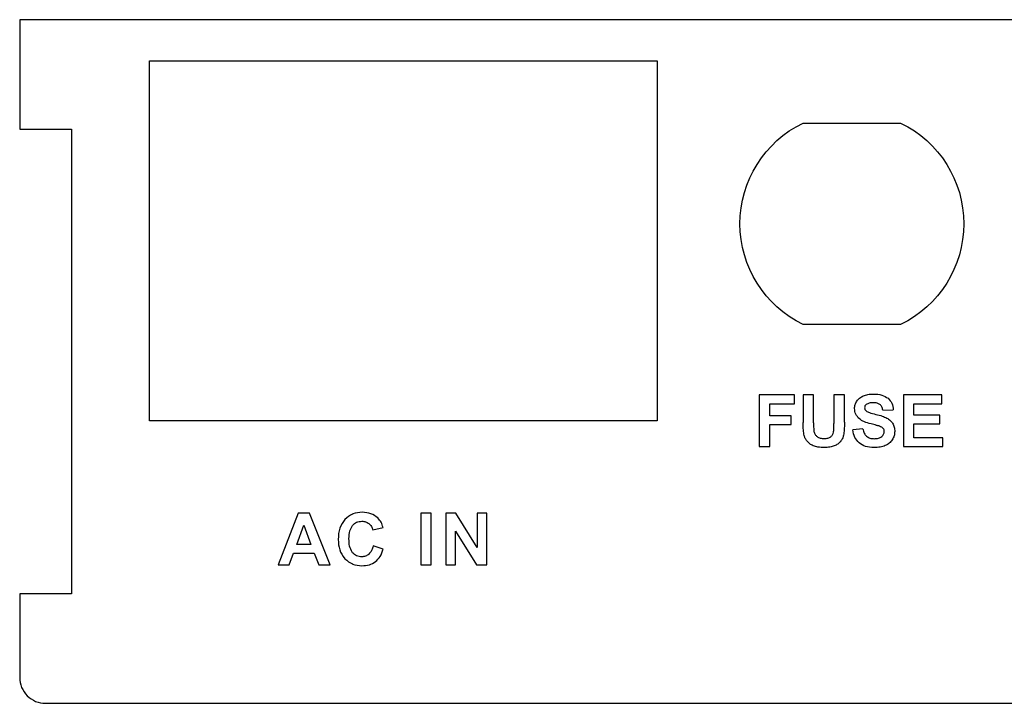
# Model space of a CAD drawing. Header units: millimetres. Extents: x -109 to 103, y 0 to 40.
# Tile 1 of 4: x -109 to -51, y 0 to 40. Entities that reach past the tile are written whole.
import ezdxf

# ---------------------------------------------------------------- set-up
doc = ezdxf.new("R2010")
doc.units = ezdxf.units.MM
doc.layers.get('0').update_dxf_attribs({"linetype": 'CONTINUOUS'})

msp = doc.modelspace()

# ---------------------------------------------------------------- linework, layer by layer
for p, q in [((-63.087, 18.109), (-63.087, 16.508)), ((-62.481, 18.109), (-63.087, 18.109)), ((-62.481, 16.484), (-62.481, 18.109)), ((-60.695, 18.109), (-61.3, 18.109)), ((-61.3, 18.109), (-61.3, 16.449)), ((-60.695, 16.533), (-60.695, 18.109)), ((-58.462, 17.225), (-57.856, 17.251)), ((-59.62, 16.142), (-60.21, 16.085)), ((-88.089, 10.271), (-87.489, 10.414)), ((-87.48, 9.158), (-88.068, 9.344))]:
    msp.add_line(p, q)
for points in [[(-105.596, 32.55), (-105.596, 7.55), (-105.596, 6.55), (-108.596, 6.55), (-108.596, 1.7, 0.414214), (-107.096, 0.2), (101.118, 0.2, 0.414214), (102.618, 1.7), (102.618, 6.55), (99.618, 6.55), (99.618, 7.55), (99.618, 32.55), (99.618, 33.55), (102.618, 33.55), (102.618, 39.9), (-108.596, 39.9), (-108.596, 33.55), (-105.596, 33.55)], [(-57.426, 22.198), (-63.093, 22.198, -0.626789), (-63.093, 33.898), (-57.426, 33.898, -0.626789)]]:
    msp.add_lwpolyline(points, format="xyb", close=True)
for points in [[(-101.06, 16.609), (-101.06, 37.509), (-71.56, 37.509), (-71.56, 16.609)], [(-65.639, 15.109), (-65.033, 15.109), (-65.033, 16.383), (-63.781, 16.383), (-63.781, 16.891), (-65.033, 16.891), (-65.033, 17.601), (-63.582, 17.601), (-63.582, 18.109), (-65.639, 18.109)], [(-57.261, 15.109), (-54.979, 15.109), (-54.979, 15.614), (-56.655, 15.614), (-56.655, 16.431), (-55.149, 16.431), (-55.149, 16.936), (-56.655, 16.936), (-56.655, 17.601), (-55.036, 17.601), (-55.036, 18.109), (-57.261, 18.109)], [(-91.49, 8.921), (-91.228, 8.239), (-90.569, 8.24), (-91.771, 11.239), (-92.412, 11.239), (-93.579, 8.238), (-92.936, 8.239), (-92.689, 8.92)], [(-85.293, 8.242), (-84.687, 8.242), (-84.688, 11.242), (-85.294, 11.242)], [(-81.464, 11.244), (-82.027, 11.244), (-82.026, 9.24), (-83.255, 11.243), (-83.844, 11.243), (-83.843, 8.243), (-83.28, 8.243), (-83.281, 10.199), (-82.071, 8.244), (-81.463, 8.244)], [(-91.684, 9.426), (-92.503, 9.426), (-92.098, 10.539)]]:
    msp.add_lwpolyline(points, close=True)
for points, knots in [([(-60.101, 17.323), (-60.096, 17.398), (-60.084, 17.551), (-60.009, 17.684), (-59.971, 17.751)], [0, 0, 0, 0, 0.02241435, 0.04528849, 0.04528849, 0.04528849, 0.04528849]), ([(-59.971, 17.751), (-59.922, 17.814), (-59.821, 17.944), (-59.673, 18.018), (-59.597, 18.055)], [0, 0, 0, 0, 0.02367166, 0.04877816, 0.04877816, 0.04877816, 0.04877816]), ([(-59.597, 18.055), (-59.508, 18.086), (-59.316, 18.151), (-59.114, 18.157), (-59.006, 18.16)], [0, 0, 0, 0, 0.02809896, 0.06025643, 0.06025643, 0.06025643, 0.06025643]), ([(-59.006, 18.16), (-58.837, 18.155), (-58.53, 18.146), (-58.271, 17.984), (-58.156, 17.912)], [0, 0, 0, 0, 0.04988254, 0.08997349, 0.08997349, 0.08997349, 0.08997349]), ([(-58.156, 17.912), (-58.072, 17.821), (-57.9, 17.634), (-57.871, 17.381), (-57.856, 17.251)], [0, 0, 0, 0, 0.03618529, 0.07427392, 0.07427392, 0.07427392, 0.07427392]), ([(-59.825, 16.719), (-59.906, 16.805), (-60.065, 16.976), (-60.089, 17.208), (-60.101, 17.323)], [0, 0, 0, 0, 0.03441009, 0.06802294, 0.06802294, 0.06802294, 0.06802294]), ([(-59.426, 17.55), (-59.454, 17.525), (-59.51, 17.475), (-59.518, 17.401), (-59.522, 17.364)], [0, 0, 0, 0, 0.01087209, 0.02163192, 0.02163192, 0.02163192, 0.02163192]), ([(-59.522, 17.364), (-59.518, 17.329), (-59.509, 17.258), (-59.458, 17.208), (-59.432, 17.182)], [0, 0, 0, 0, 0.01012715, 0.0208576, 0.0208576, 0.0208576, 0.0208576]), ([(-59.432, 17.182), (-59.368, 17.146), (-59.193, 17.052), (-58.998, 17.008), (-58.876, 16.981)], [0, 0, 0, 0, 0.02196414, 0.05940569, 0.05940569, 0.05940569, 0.05940569]), ([(-59.013, 17.658), (-59.093, 17.656), (-59.239, 17.651), (-59.368, 17.581), (-59.426, 17.55)], [0, 0, 0, 0, 0.02368909, 0.04326291, 0.04326291, 0.04326291, 0.04326291]), ([(-58.629, 17.557), (-58.681, 17.586), (-58.799, 17.653), (-58.936, 17.657), (-59.013, 17.658)], [0, 0, 0, 0, 0.01770063, 0.04022581, 0.04022581, 0.04022581, 0.04022581]), ([(-58.462, 17.225), (-58.476, 17.294), (-58.502, 17.421), (-58.59, 17.515), (-58.629, 17.557)], [0, 0, 0, 0, 0.02079452, 0.0378411, 0.0378411, 0.0378411, 0.0378411]), ([(-59.142, 16.422), (-59.284, 16.458), (-59.528, 16.521), (-59.737, 16.66), (-59.825, 16.719)], [0, 0, 0, 0, 0.04356893, 0.07498797, 0.07498797, 0.07498797, 0.07498797]), ([(-58.876, 16.981), (-58.746, 16.95), (-58.522, 16.896), (-58.311, 16.804), (-58.222, 16.765)], [0, 0, 0, 0, 0.03988507, 0.06897026, 0.06897026, 0.06897026, 0.06897026]), ([(-58.222, 16.765), (-58.155, 16.725), (-58.024, 16.646), (-57.934, 16.521), (-57.89, 16.46)], [0, 0, 0, 0, 0.02303464, 0.04545661, 0.04545661, 0.04545661, 0.04545661]), ([(-63.028, 15.747), (-63.045, 15.853), (-63.086, 16.105), (-63.086, 16.361), (-63.087, 16.508)], [0, 0, 0, 0, 0.03223238, 0.07645918, 0.07645918, 0.07645918, 0.07645918]), ([(-62.481, 16.484), (-62.482, 16.377), (-62.483, 16.21), (-62.465, 16.043), (-62.459, 15.982)], [0, 0, 0, 0, 0.03187742, 0.05021928, 0.05021928, 0.05021928, 0.05021928]), ([(-61.327, 15.939), (-61.319, 16.007), (-61.3, 16.177), (-61.3, 16.347), (-61.3, 16.449)], [0, 0, 0, 0, 0.02050996, 0.05105952, 0.05105952, 0.05105952, 0.05105952]), ([(-60.695, 16.533), (-60.694, 16.379), (-60.694, 16.123), (-60.73, 15.87), (-60.744, 15.77)], [0, 0, 0, 0, 0.04611117, 0.07657003, 0.07657003, 0.07657003, 0.07657003]), ([(-59.845, 15.318), (-59.937, 15.421), (-60.134, 15.64), (-60.183, 15.93), (-60.21, 16.085)], [0, 0, 0, 0, 0.04045715, 0.08640173, 0.08640173, 0.08640173, 0.08640173]), ([(-59.62, 16.142), (-59.601, 16.052), (-59.566, 15.888), (-59.455, 15.763), (-59.404, 15.706)], [0, 0, 0, 0, 0.02696531, 0.04936838, 0.04936838, 0.04936838, 0.04936838]), ([(-58.657, 16.291), (-58.715, 16.309), (-58.875, 16.357), (-59.038, 16.397), (-59.142, 16.422)], [0, 0, 0, 0, 0.01818007, 0.05024312, 0.05024312, 0.05024312, 0.05024312]), ([(-58.439, 16.161), (-58.466, 16.186), (-58.53, 16.244), (-58.611, 16.274), (-58.657, 16.291)], [0, 0, 0, 0, 0.01105432, 0.02558119, 0.02558119, 0.02558119, 0.02558119]), ([(-58.376, 15.98), (-58.379, 16.014), (-58.383, 16.08), (-58.42, 16.135), (-58.439, 16.161)], [0, 0, 0, 0, 0.00997108, 0.01946729, 0.01946729, 0.01946729, 0.01946729]), ([(-57.89, 16.46), (-57.855, 16.389), (-57.781, 16.239), (-57.774, 16.071), (-57.77, 15.982)], [0, 0, 0, 0, 0.02340551, 0.04974427, 0.04974427, 0.04974427, 0.04974427]), ([(-62.858, 15.414), (-62.897, 15.467), (-62.972, 15.568), (-63.01, 15.689), (-63.028, 15.747)], [0, 0, 0, 0, 0.01944654, 0.0375837, 0.0375837, 0.0375837, 0.0375837]), ([(-62.459, 15.982), (-62.441, 15.924), (-62.407, 15.808), (-62.318, 15.727), (-62.274, 15.687)], [0, 0, 0, 0, 0.01785555, 0.03548778, 0.03548778, 0.03548778, 0.03548778]), ([(-62.274, 15.687), (-62.217, 15.654), (-62.094, 15.583), (-61.951, 15.578), (-61.873, 15.575)], [0, 0, 0, 0, 0.01923184, 0.0420918, 0.0420918, 0.0420918, 0.0420918]), ([(-61.873, 15.575), (-61.796, 15.577), (-61.657, 15.581), (-61.538, 15.65), (-61.485, 15.681)], [0, 0, 0, 0, 0.02276552, 0.04085279, 0.04085279, 0.04085279, 0.04085279]), ([(-61.485, 15.681), (-61.445, 15.717), (-61.369, 15.789), (-61.341, 15.89), (-61.327, 15.939)], [0, 0, 0, 0, 0.01574313, 0.03083834, 0.03083834, 0.03083834, 0.03083834]), ([(-60.744, 15.77), (-60.763, 15.699), (-60.8, 15.562), (-60.884, 15.448), (-60.925, 15.393)], [0, 0, 0, 0, 0.02171942, 0.04211041, 0.04211041, 0.04211041, 0.04211041]), ([(-59.404, 15.706), (-59.343, 15.666), (-59.21, 15.578), (-59.051, 15.571), (-58.966, 15.567)], [0, 0, 0, 0, 0.02177251, 0.04680228, 0.04680228, 0.04680228, 0.04680228]), ([(-58.966, 15.567), (-58.878, 15.569), (-58.719, 15.574), (-58.585, 15.655), (-58.525, 15.691)], [0, 0, 0, 0, 0.02584254, 0.04649123, 0.04649123, 0.04649123, 0.04649123]), ([(-58.525, 15.691), (-58.481, 15.732), (-58.398, 15.812), (-58.383, 15.926), (-58.376, 15.98)], [0, 0, 0, 0, 0.01744027, 0.03340408, 0.03340408, 0.03340408, 0.03340408]), ([(-57.914, 15.499), (-57.967, 15.429), (-58.076, 15.286), (-58.237, 15.206), (-58.319, 15.165)], [0, 0, 0, 0, 0.0261523, 0.05318893, 0.05318893, 0.05318893, 0.05318893]), ([(-57.77, 15.982), (-57.777, 15.897), (-57.789, 15.726), (-57.872, 15.575), (-57.914, 15.499)], [0, 0, 0, 0, 0.02522142, 0.05090517, 0.05090517, 0.05090517, 0.05090517]), ([(-62.507, 15.157), (-62.576, 15.191), (-62.708, 15.256), (-62.809, 15.363), (-62.858, 15.414)], [0, 0, 0, 0, 0.02291708, 0.04385302, 0.04385302, 0.04385302, 0.04385302]), ([(-61.855, 15.057), (-61.982, 15.059), (-62.205, 15.061), (-62.416, 15.128), (-62.507, 15.157)], [0, 0, 0, 0, 0.03786278, 0.06625199, 0.06625199, 0.06625199, 0.06625199]), ([(-61.278, 15.148), (-61.362, 15.122), (-61.55, 15.063), (-61.747, 15.059), (-61.855, 15.057)], [0, 0, 0, 0, 0.02637703, 0.05868789, 0.05868789, 0.05868789, 0.05868789]), ([(-60.925, 15.393), (-60.974, 15.344), (-61.077, 15.241), (-61.209, 15.18), (-61.278, 15.148)], [0, 0, 0, 0, 0.0206885, 0.04324547, 0.04324547, 0.04324547, 0.04324547]), ([(-58.972, 15.055), (-59.144, 15.062), (-59.46, 15.073), (-59.725, 15.242), (-59.845, 15.318)], [0, 0, 0, 0, 0.05071779, 0.09272589, 0.09272589, 0.09272589, 0.09272589]), ([(-58.319, 15.165), (-58.416, 15.133), (-58.628, 15.064), (-58.851, 15.058), (-58.972, 15.055)], [0, 0, 0, 0, 0.0305413, 0.06650845, 0.06650845, 0.06650845, 0.06650845]), ([(-89.708, 10.877), (-89.82, 10.716), (-90.064, 10.369), (-90.083, 9.943), (-90.094, 9.713)], [-0.1248674, -0.1248674, -0.1248674, -0.1248674, -0.067232, 0, 0, 0, 0]), ([(-88.691, 11.292), (-88.883, 11.277), (-89.075, 11.262), (-89.25, 11.192), (-89.255, 11.19), (-89.26, 11.188)], [0, 0, 0, 0, 0.05779556, 0.05779556, 0.05953588, 0.05953588, 0.05953588, 0.05953588]), ([(-87.796, 10.967), (-87.923, 11.062), (-88.188, 11.26), (-88.518, 11.281), (-88.691, 11.292)], [-0.09700924, -0.09700924, -0.09700924, -0.09700924, -0.05053989, 0, 0, 0, 0]), ([(-87.489, 10.414), (-87.522, 10.517), (-87.555, 10.619), (-87.656, 10.805), (-87.719, 10.877), (-87.796, 10.967)], [0, 0, 0, 0, 0.03228535, 0.03228535, 0.06488921, 0.06488921, 0.06488921, 0.06488921]), ([(-89.47, 9.759), (-89.467, 9.917), (-89.463, 10.195), (-89.322, 10.432), (-89.262, 10.534)], [-0.08150499, -0.08150499, -0.08150499, -0.08150499, -0.03501694, 0, 0, 0, 0]), ([(-89.023, 10.714), (-89.022, 10.715), (-89.021, 10.715), (-88.929, 10.755), (-88.825, 10.765), (-88.721, 10.774)], [0.03164099, 0.03164099, 0.03164099, 0.03164099, 0.03211116, 0.03211116, 0.06420896, 0.06420896, 0.06420896, 0.06420896]), ([(-88.721, 10.774), (-88.647, 10.769), (-88.572, 10.765), (-88.435, 10.72), (-88.376, 10.682), (-88.311, 10.639)], [0, 0, 0, 0, 0.0223434, 0.0223434, 0.04472492, 0.04472492, 0.04472492, 0.04472492]), ([(-88.311, 10.639), (-88.255, 10.585), (-88.204, 10.536), (-88.131, 10.413), (-88.11, 10.342), (-88.089, 10.271)], [0, 0, 0, 0, 0.02328166, 0.02328166, 0.04652982, 0.04652982, 0.04652982, 0.04652982]), ([(-89.265, 8.948), (-89.345, 9.091), (-89.403, 9.194), (-89.466, 9.47), (-89.468, 9.614), (-89.47, 9.759)], [0, 0, 0, 0, 0.049141, 0.049141, 0.09653369, 0.09653369, 0.09653369, 0.09653369]), ([(-90.094, 9.713), (-90.083, 9.508), (-90.072, 9.303), (-89.947, 8.928), (-89.84, 8.779), (-89.708, 8.597)], [0, 0, 0, 0, 0.0616431, 0.0616431, 0.12374, 0.12374, 0.12374, 0.12374]), ([(-88.068, 9.344), (-88.091, 9.254), (-88.115, 9.163), (-88.196, 9), (-88.249, 8.94), (-88.317, 8.861)], [0, 0, 0, 0, 0.02796492, 0.02796492, 0.05639483, 0.05639483, 0.05639483, 0.05639483]), ([(-87.929, 8.428), (-87.831, 8.523), (-87.619, 8.727), (-87.529, 9.008), (-87.48, 9.158)], [-0.08685562, -0.08685562, -0.08685562, -0.08685562, -0.04641966, 0, 0, 0, 0]), ([(-88.317, 8.861), (-88.378, 8.816), (-88.502, 8.725), (-88.655, 8.713), (-88.732, 8.707)], [-0.04506955, -0.04506955, -0.04506955, -0.04506955, -0.02278444, 0, 0, 0, 0]), ([(-89.27, 8.291), (-89.267, 8.29), (-89.265, 8.289), (-89.098, 8.22), (-88.912, 8.205), (-88.726, 8.189)], [0.05666493, 0.05666493, 0.05666493, 0.05666493, 0.05769732, 0.05769732, 0.11535899, 0.11535899, 0.11535899, 0.11535899]), ([(-88.726, 8.189), (-88.575, 8.197), (-88.29, 8.212), (-88.045, 8.359), (-87.929, 8.428)], [-0.08434182, -0.08434182, -0.08434182, -0.08434182, -0.03986754, 0, 0, 0, 0])]:
    msp.add_open_spline(points, degree=3, knots=knots)
for points in [[(-89.26, 11.188), (-89.423, 11.119), (-89.558, 11.004), (-89.708, 10.877)], [(-89.262, 10.534), (-89.185, 10.606), (-89.112, 10.674), (-89.023, 10.714)], [(-89.708, 8.597), (-89.565, 8.474), (-89.431, 8.359), (-89.27, 8.291)], [(-89.029, 8.767), (-89.117, 8.808), (-89.191, 8.878), (-89.265, 8.948)], [(-88.732, 8.707), (-88.836, 8.717), (-88.94, 8.726), (-89.029, 8.767)]]:
    msp.add_open_spline(points, degree=3)

doc.saveas('drawing.dxf')
